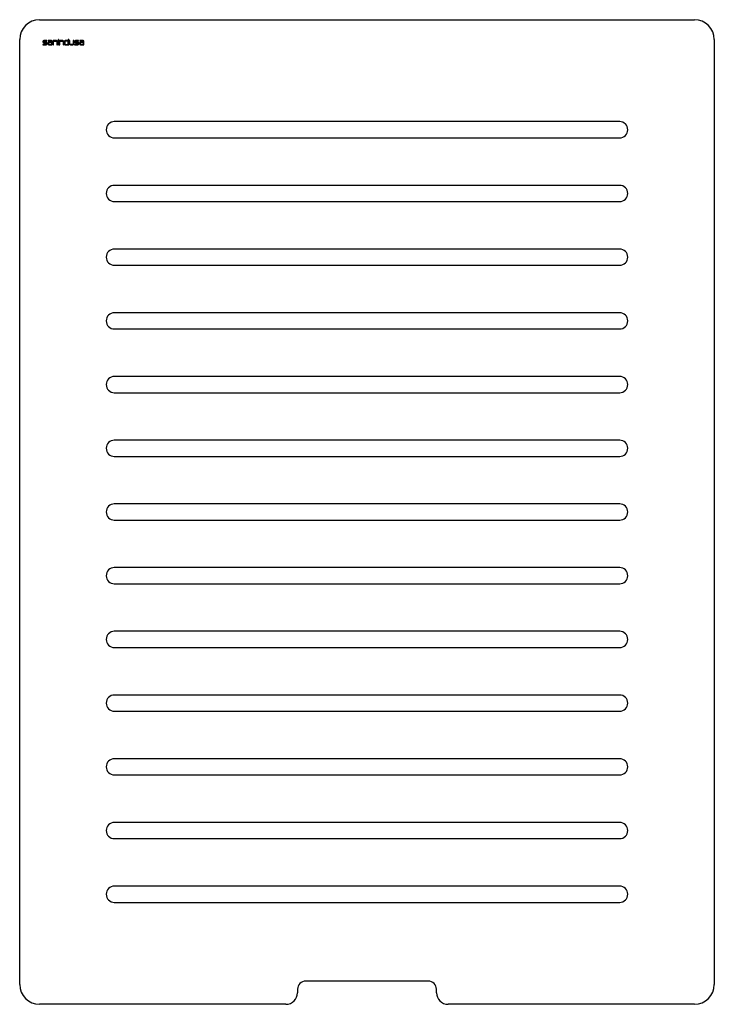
# Model space of a CAD drawing. Header units: millimetres. Extents: x 3479.501 to 3480.101, y 1940.909 to 1941.759.
import ezdxf

# ---------------------------------------------------------------- set-up
doc = ezdxf.new("R2010")
doc.units = ezdxf.units.MM
doc.layers.add('SANINDUSA', color=3, linetype='Continuous')

msp = doc.modelspace()

# ---------------------------------------------------------------- linework, layer by layer
at = {"layer": 'SANINDUSA'}
for p, q in [((3479.51793, 1941.75869), (3480.08393, 1941.75869)), ((3479.50093, 1940.92569), (3479.50093, 1941.74169)), ((3479.52442, 1941.74069), (3479.52173, 1941.74069)), ((3479.52173, 1941.74029), (3479.52442, 1941.74029)), ((3479.52442, 1941.74029), (3479.52442, 1941.74069)), ((3479.52831, 1941.74069), (3479.52562, 1941.74069)), ((3479.52562, 1941.74069), (3479.52562, 1941.74029)), ((3479.52562, 1941.74029), (3479.52831, 1941.74029)), ((3479.53269, 1941.74069), (3479.52971, 1941.74069)), ((3479.52971, 1941.74069), (3479.52971, 1941.73691)), ((3479.53011, 1941.73691), (3479.53011, 1941.74029)), ((3479.53011, 1941.74029), (3479.53271, 1941.74029)), ((3479.5345, 1941.74166), (3479.53411, 1941.74166)), ((3479.53411, 1941.74166), (3479.53411, 1941.74107)), ((3479.53411, 1941.74107), (3479.5345, 1941.74107)), ((3479.5345, 1941.74069), (3479.53411, 1941.74069)), ((3479.53411, 1941.74069), (3479.53411, 1941.73691)), ((3479.5345, 1941.74107), (3479.5345, 1941.74166)), ((3479.5345, 1941.73691), (3479.5345, 1941.74069)), ((3479.5381, 1941.74069), (3479.53512, 1941.74069)), ((3479.53512, 1941.74069), (3479.53512, 1941.73691)), ((3479.53551, 1941.73691), (3479.53551, 1941.74029)), ((3479.53551, 1941.74029), (3479.5381, 1941.74029)), ((3479.54288, 1941.74029), (3479.54029, 1941.74029)), ((3479.54288, 1941.74069), (3479.5403, 1941.74069)), ((3479.54327, 1941.74166), (3479.54288, 1941.74166)), ((3479.54288, 1941.74166), (3479.54288, 1941.74069)), ((3479.54288, 1941.73729), (3479.54288, 1941.74029)), ((3479.54327, 1941.73691), (3479.54327, 1941.74166)), ((3479.54427, 1941.74069), (3479.54389, 1941.74069)), ((3479.54389, 1941.74069), (3479.54389, 1941.73771)), ((3479.54427, 1941.73769), (3479.54427, 1941.74069)), ((3479.54767, 1941.74069), (3479.54727, 1941.74069)), ((3479.54727, 1941.74069), (3479.54727, 1941.7377)), ((3479.54767, 1941.73771), (3479.54767, 1941.74069)), ((3479.55176, 1941.74069), (3479.54907, 1941.74069)), ((3479.54907, 1941.74029), (3479.55176, 1941.74029)), ((3479.55176, 1941.74029), (3479.55176, 1941.74069)), ((3479.55565, 1941.74069), (3479.55296, 1941.74069)), ((3479.55296, 1941.74069), (3479.55296, 1941.74029)), ((3479.55296, 1941.74029), (3479.55565, 1941.74029)), ((3480.10093, 1941.74169), (3480.10093, 1940.92569)), ((3479.52093, 1941.73989), (3479.52093, 1941.73961)), ((3479.52392, 1941.73729), (3479.52093, 1941.73729)), ((3479.52093, 1941.73729), (3479.52093, 1941.73691)), ((3479.52093, 1941.73691), (3479.52391, 1941.73691)), ((3479.52133, 1941.73961), (3479.52133, 1941.73989)), ((3479.52391, 1941.73921), (3479.52173, 1941.73921)), ((3479.52173, 1941.73881), (3479.52392, 1941.73881)), ((3479.52432, 1941.73841), (3479.52432, 1941.73769)), ((3479.52471, 1941.73771), (3479.52471, 1941.73841)), ((3479.52533, 1941.73841), (3479.52533, 1941.73771)), ((3479.52571, 1941.73841), (3479.52571, 1941.73769)), ((3479.52871, 1941.73881), (3479.52611, 1941.73881)), ((3479.52611, 1941.73729), (3479.52871, 1941.73729)), ((3479.52871, 1941.73921), (3479.52613, 1941.73921)), ((3479.52613, 1941.73691), (3479.52911, 1941.73691)), ((3479.52871, 1941.73989), (3479.52871, 1941.73921)), ((3479.52871, 1941.73729), (3479.52871, 1941.73881)), ((3479.52911, 1941.73691), (3479.52911, 1941.73989)), ((3479.52971, 1941.73691), (3479.53011, 1941.73691)), ((3479.53311, 1941.73989), (3479.53311, 1941.73691)), ((3479.53311, 1941.73691), (3479.53349, 1941.73691)), ((3479.53349, 1941.73691), (3479.53349, 1941.73989)), ((3479.53411, 1941.73691), (3479.5345, 1941.73691)), ((3479.53512, 1941.73691), (3479.53551, 1941.73691)), ((3479.5385, 1941.73989), (3479.5385, 1941.73691)), ((3479.5385, 1941.73691), (3479.5389, 1941.73691)), ((3479.5389, 1941.73691), (3479.5389, 1941.73989)), ((3479.5395, 1941.73989), (3479.53949, 1941.73771)), ((3479.53989, 1941.73989), (3479.53989, 1941.73769)), ((3479.54029, 1941.73729), (3479.54288, 1941.73729)), ((3479.54029, 1941.73691), (3479.54327, 1941.73691)), ((3479.54687, 1941.7373), (3479.54468, 1941.73729)), ((3479.54469, 1941.73691), (3479.54687, 1941.73691)), ((3479.54827, 1941.73989), (3479.54827, 1941.73961)), ((3479.55127, 1941.73729), (3479.54827, 1941.73729)), ((3479.54827, 1941.73729), (3479.54827, 1941.73691)), ((3479.54827, 1941.73691), (3479.55124, 1941.73691)), ((3479.54867, 1941.73961), (3479.54867, 1941.73989)), ((3479.55125, 1941.73921), (3479.54907, 1941.73921)), ((3479.54907, 1941.73881), (3479.55127, 1941.73881)), ((3479.55167, 1941.73841), (3479.55167, 1941.73769)), ((3479.55204, 1941.7377), (3479.55205, 1941.73841)), ((3479.55268, 1941.73841), (3479.55268, 1941.73771)), ((3479.55308, 1941.73841), (3479.55308, 1941.73769)), ((3479.55605, 1941.73921), (3479.55348, 1941.73921)), ((3479.55605, 1941.73881), (3479.55348, 1941.73881)), ((3479.55348, 1941.73729), (3479.55605, 1941.73729)), ((3479.55348, 1941.73691), (3479.55645, 1941.73691)), ((3479.55605, 1941.73989), (3479.55605, 1941.73921)), ((3479.55605, 1941.73729), (3479.55605, 1941.73881)), ((3479.55645, 1941.73691), (3479.55645, 1941.73989)), ((3480.01918, 1941.67069), (3479.58268, 1941.67069)), ((3479.58268, 1941.65669), (3480.01918, 1941.65669)), ((3480.01918, 1941.61569), (3479.58268, 1941.61569)), ((3479.58268, 1941.60169), (3480.01918, 1941.60169)), ((3480.01918, 1941.56069), (3479.58268, 1941.56069)), ((3479.58268, 1941.54669), (3480.01918, 1941.54669)), ((3480.01918, 1941.50569), (3479.58268, 1941.50569)), ((3479.58268, 1941.49169), (3480.01918, 1941.49169)), ((3480.01918, 1941.45069), (3479.58268, 1941.45069)), ((3479.58268, 1941.43669), (3480.01918, 1941.43669)), ((3480.01918, 1941.39569), (3479.58268, 1941.39569)), ((3479.58268, 1941.38169), (3480.01918, 1941.38169)), ((3480.01918, 1941.34069), (3479.58268, 1941.34069)), ((3479.58268, 1941.32669), (3480.01918, 1941.32669)), ((3480.01918, 1941.28569), (3479.58268, 1941.28569)), ((3479.58268, 1941.27169), (3480.01918, 1941.27169)), ((3480.01918, 1941.23069), (3479.58268, 1941.23069)), ((3479.58268, 1941.21669), (3480.01918, 1941.21669)), ((3480.01918, 1941.17569), (3479.58268, 1941.17569)), ((3479.58268, 1941.16169), (3480.01918, 1941.16169)), ((3480.01918, 1941.12069), (3479.58268, 1941.12069)), ((3479.58268, 1941.10669), (3480.01918, 1941.10669)), ((3480.01918, 1941.06569), (3479.58268, 1941.06569)), ((3479.58268, 1941.05169), (3480.01918, 1941.05169)), ((3480.01918, 1941.01069), (3479.58268, 1941.01069)), ((3479.58268, 1940.99669), (3480.01918, 1940.99669)), ((3479.85393, 1940.92869), (3479.74793, 1940.92869)), ((3479.74093, 1940.92169), (3479.74093, 1940.91869)), ((3479.86093, 1940.91869), (3479.86093, 1940.92169)), ((3479.73093, 1940.90869), (3479.51793, 1940.90869)), ((3480.08393, 1940.90869), (3479.87093, 1940.90869))]:
    msp.add_line(p, q, dxfattribs=at)
for centre, radius, start, end in [((3479.51793, 1941.74169), 0.017, 90, 180), ((3480.08393, 1941.74169), 0.017, 360, 90), ((3479.52173, 1941.73989), 0.0008, 90, 180), ((3479.52173, 1941.73989), 0.0004, 90, 180), ((3479.52831, 1941.73989), 0.0008, 0, 90), ((3479.52831, 1941.73989), 0.0004, 0, 90), ((3479.53269, 1941.73989), 0.0008, 0, 90), ((3479.53271, 1941.73989), 0.0004, 0, 90), ((3479.5381, 1941.73989), 0.0008, 0, 90), ((3479.5381, 1941.73989), 0.0004, 0, 90), ((3479.5403, 1941.73989), 0.0008, 90, 179.7853), ((3479.54029, 1941.73989), 0.0004, 90, 180), ((3479.54907, 1941.73989), 0.0008, 90, 180), ((3479.54907, 1941.73989), 0.0004, 90, 180), ((3479.55565, 1941.73989), 0.0008, 0, 90), ((3479.55565, 1941.73989), 0.0004, 0, 90), ((3479.52173, 1941.73961), 0.0008, 180, 270), ((3479.52173, 1941.73961), 0.0004, 180, 270), ((3479.52391, 1941.73841), 0.0008, 0, 90), ((3479.52391, 1941.73771), 0.0008, 270, 0), ((3479.52392, 1941.73841), 0.0004, 0, 90), ((3479.52392, 1941.73769), 0.0004, 270, 0), ((3479.52613, 1941.73841), 0.0008, 90, 180), ((3479.52613, 1941.73771), 0.0008, 180, 270), ((3479.52611, 1941.73841), 0.0004, 90, 180), ((3479.52611, 1941.73769), 0.0004, 180, 270), ((3479.54029, 1941.73771), 0.0008, 179.7853, 270), ((3479.54029, 1941.73769), 0.0004, 180, 270), ((3479.54469, 1941.73771), 0.0008, 180, 270), ((3479.54467, 1941.73769), 0.0004, 180, 270.20399), ((3479.54687, 1941.73771), 0.0008, 270, 0), ((3479.54687, 1941.7377), 0.0004, 270.20399, 0), ((3479.54907, 1941.73961), 0.0008, 180, 270), ((3479.54907, 1941.73961), 0.0004, 180, 270), ((3479.55124, 1941.73771), 0.0008, 270, 359.46431), ((3479.55125, 1941.73841), 0.0008, 359.46431, 90), ((3479.55127, 1941.73841), 0.0004, 0, 90), ((3479.55127, 1941.73769), 0.0004, 270, 0), ((3479.55348, 1941.73841), 0.0008, 90, 180), ((3479.55348, 1941.73771), 0.0008, 180, 270), ((3479.55348, 1941.73841), 0.0004, 90, 180), ((3479.55348, 1941.73769), 0.0004, 180, 270), ((3479.58268, 1941.66369), 0.007, 90, 270), ((3480.01918, 1941.66369), 0.007, 270, 90), ((3479.58268, 1941.60869), 0.007, 90, 270), ((3480.01918, 1941.60869), 0.007, 270, 90), ((3479.58268, 1941.55369), 0.007, 90, 270), ((3480.01918, 1941.55369), 0.007, 270, 90), ((3479.58268, 1941.49869), 0.007, 90, 270), ((3480.01918, 1941.49869), 0.007, 270, 90), ((3479.58268, 1941.44369), 0.007, 90, 270), ((3480.01918, 1941.44369), 0.007, 270, 90), ((3479.58268, 1941.38869), 0.007, 90, 270), ((3480.01918, 1941.38869), 0.007, 270, 90), ((3479.58268, 1941.33369), 0.007, 90, 270), ((3480.01918, 1941.33369), 0.007, 270, 90), ((3479.58268, 1941.27869), 0.007, 90, 270), ((3480.01918, 1941.27869), 0.007, 270, 90), ((3479.58268, 1941.22369), 0.007, 90, 270), ((3480.01918, 1941.22369), 0.007, 270, 90), ((3479.58268, 1941.16869), 0.007, 90, 270), ((3480.01918, 1941.16869), 0.007, 270, 90), ((3479.58268, 1941.11369), 0.007, 90, 270), ((3480.01918, 1941.11369), 0.007, 270, 90), ((3479.58268, 1941.05869), 0.007, 90, 270), ((3480.01918, 1941.05869), 0.007, 270, 90), ((3479.58268, 1941.00369), 0.007, 90, 270), ((3480.01918, 1941.00369), 0.007, 270, 90), ((3479.51793, 1940.92569), 0.017, 180, 270), ((3479.74793, 1940.92169), 0.007, 90, 180), ((3479.85393, 1940.92169), 0.007, 0, 90), ((3480.08393, 1940.92569), 0.017, 270, 360), ((3479.73093, 1940.91869), 0.01, 270, 0), ((3479.87093, 1940.91869), 0.01, 180, 270)]:
    msp.add_arc(centre, radius, start, end, dxfattribs=at)

doc.saveas('drawing.dxf')
